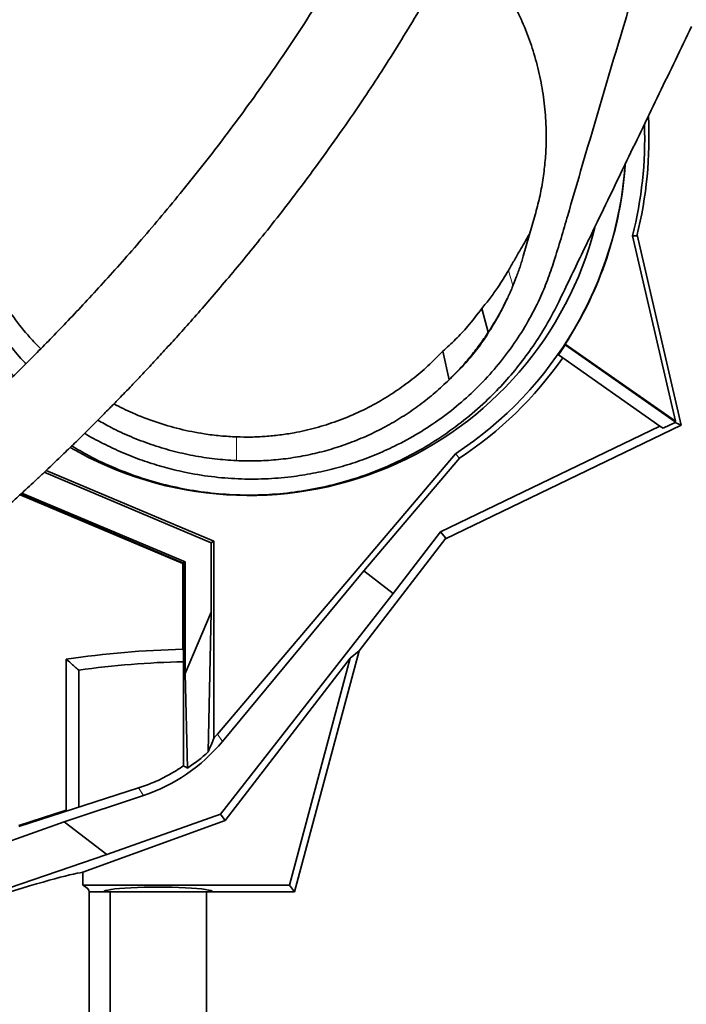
# Model space of a CAD drawing. Header units: millimetres. Extents: x 0 to 14900, y 0 to 10500.
# Tile 9 of 46: x 3639 to 4005, y 5353 to 5895. Entities that reach past the tile are written whole.
import ezdxf

# ---------------------------------------------------------------- set-up
doc = ezdxf.new("R2010")
doc.units = ezdxf.units.MM
doc.header["$LTSCALE"] = 25
doc.layers.add('THICK_LINE', color=7, linetype='Continuous')
doc.styles.add('SLDTEXTSTYLE0', font='TXT', dxfattribs={"width": 0.605})
doc.dimstyles.new('SLDDIMSTYLE0', dxfattribs={"dimtxt": 87.5, "dimasz": 87.5, "dimexe": 0, "dimexo": 0.0625, "dimgap": 21.875, "dimtad": 1, "dimdec": 0, "dimrnd": 1e-09, "dimzin": 12, "dimdsep": 46, "dimtxsty": 'SLDTEXTSTYLE0', "dimsah": 1, "dimcen": 0.09, "dimadec": 0, "dimazin": 3, "dimtfac": 1, "dimtofl": 0, "dimtmove": 0, "dimatfit": 3, "dimfxl": 1, "dimfrac": 2, "dimtolj": 1, "dimtzin": 12, "dimarcsym": 0})

# ---------------------------------------------------------------- blocks, each defined once
blk = doc.blocks.new('_D_2')
at = {"layer": 'THICK_LINE'}
for p, q in [((4471.56, 5779.82), (4471.56, 4099.23)), ((3414.85, 4900.14), (3414.85, 4099.23)), ((4471.56, 4136.73), (3414.85, 4136.73))]:
    blk.add_line(p, q, dxfattribs=at)
for points in [[(3414.85, 4136.73), (3502.35, 4124.23), (3502.35, 4149.23)], [(4471.56, 4136.73), (4384.06, 4149.23), (4384.06, 4124.23)]]:
    blk.add_solid(points, dxfattribs=at)
at = {"layer": 'THICK_LINE', "insert": (3809.52, 4249.52), "char_height": 87.5, "attachment_point": 1, "style": 'SLDTEXTSTYLE0'}
blk.add_mtext('1057', dxfattribs=at)
blk = doc.blocks.new('_D_3')
at = {"layer": 'THICK_LINE'}
for p, q in [((6381.61, 5879.62), (6381.61, 3849.23)), ((3414.85, 4900.14), (3414.85, 3849.23)), ((6381.61, 3886.73), (3414.85, 3886.73))]:
    blk.add_line(p, q, dxfattribs=at)
for points in [[(3414.85, 3886.73), (3502.35, 3874.23), (3502.35, 3899.23)], [(6381.61, 3886.73), (6294.11, 3899.23), (6294.11, 3874.23)]]:
    blk.add_solid(points, dxfattribs=at)
at = {"layer": 'THICK_LINE', "insert": (4764.55, 3999.52), "char_height": 87.5, "attachment_point": 1, "style": 'SLDTEXTSTYLE0'}
blk.add_mtext('2967', dxfattribs=at)
blk = doc.blocks.new('_D_5')
at = {"layer": 'THICK_LINE'}
for p, q in [((3814.85, 8448.48), (6748.77, 8448.48)), ((6711.27, 8448.48), (6711.27, 5049.82)), ((3815.75, 5049.82), (6748.77, 5049.82))]:
    blk.add_line(p, q, dxfattribs=at)
for points in [[(6711.27, 8448.48), (6698.77, 8360.98), (6723.77, 8360.98)], [(6711.27, 5049.82), (6723.77, 5137.32), (6698.77, 5137.32)]]:
    blk.add_solid(points, dxfattribs=at)
at = {"layer": 'THICK_LINE', "insert": (6598.48, 6615.47), "char_height": 87.5, "attachment_point": 1, "rotation": 90, "style": 'SLDTEXTSTYLE0'}
blk.add_mtext('3399', dxfattribs=at)

msp = doc.modelspace()

# ---------------------------------------------------------------- linework, layer by layer
at = {"color": 7, "linetype": 'Continuous', "lineweight": 35}
for p, q in [((3922.2350607, 5787.7469578), (3915.7098051, 5765.0622688)), ((3918.8674005, 5776.8844793), (3919.4221924, 5777.9681773)), ((3918.9940369, 5776.4797184), (3918.8674005, 5776.8844793)), ((3999.3914168, 5674.141718), (3975.8175931, 5776.2511668)), ((3978.2245208, 5776.226509), (3975.8175931, 5776.2511668)), ((4002.4974838, 5672.0201785), (3978.3363317, 5776.6736262)), ((3896.4502462, 5723.1238108), (3892.9322304, 5736.2701059)), ((3896.0747037, 5722.3380507), (3895.450685, 5721.032413)), ((3896.0747037, 5722.3380507), (3896.4502164, 5723.1237381)), ((3938.7346188, 5716.6140652), (3938.8061923, 5716.2440585)), ((3938.7346188, 5716.6140652), (3999.3914168, 5674.141718)), ((3999.2657595, 5673.9098137), (3938.8061923, 5716.2440585)), ((3871.4279725, 5712.6875709), (3874.9675008, 5697.0481685)), ((3935.0309861, 5710.6619546), (3937.3921327, 5709.0086619)), ((3937.3921327, 5709.0086619), (3990.8670144, 5671.5651467)), ((3999.3539752, 5673.5277095), (3992.6700871, 5670.3026216)), ((3999.3914168, 5674.141718), (3999.2657595, 5673.9098137)), ((3999.2657595, 5673.9098137), (3999.3539752, 5673.5277095)), ((4002.4974838, 5672.0201785), (3999.3539752, 5673.5277095)), ((3990.8670144, 5671.5651467), (3870.2386366, 5613.3599353)), ((3872.8267158, 5609.4518625), (4002.4974838, 5672.0201785)), ((3990.8670144, 5671.5651467), (3992.6700871, 5670.3026216)), ((3747.4074906, 5502.0608989), (3878.3964696, 5656.2844663)), ((3878.3964696, 5656.2844663), (3880.5699786, 5653.8242145)), ((3827.9733312, 5591.8980687), (3880.5699786, 5653.8242145)), ((3743.9552988, 5607.2997351), (3652.1593667, 5646.095744)), ((3653.2826936, 5647.1571832), (3745.3703089, 5608.2378994)), ((3729.686137, 5596.7535114), (3639.8954795, 5634.7020246)), ((3638.803556, 5633.7034252), (3728.3412348, 5595.8618292)), ((3728.7952048, 5596.1628154), (3639.1731077, 5634.0400893)), ((3870.2386366, 5613.3599353), (3844.1312178, 5579.4558787)), ((3873.1117725, 5609.8220476), (3870.2386366, 5613.3599353)), ((3743.9552988, 5607.2997351), (3745.3703089, 5608.2378994)), ((3745.3703089, 5608.2378994), (3745.3703089, 5499.7392126)), ((3873.1117725, 5609.8220476), (3825.3899486, 5547.8487278)), ((3743.9552988, 5607.2997351), (3743.9552988, 5569.1556423)), ((3729.686137, 5596.7535114), (3728.7952048, 5596.1628154)), ((3729.686137, 5535.3931227), (3729.686137, 5596.7535114)), ((3728.3412348, 5595.8618292), (3728.7952048, 5596.1628154)), ((3728.3412348, 5595.8618292), (3728.3412348, 5548.7043074)), ((3728.7952048, 5484.5609399), (3728.7952048, 5596.1628154)), ((3750.1276046, 5497.9885218), (3827.9733312, 5591.8980687)), ((3844.1312178, 5579.4558787), (3827.9733312, 5591.8980687)), ((3844.1312178, 5579.4558787), (3749.070191, 5458.0236072)), ((3729.686137, 5535.3931227), (3743.9552988, 5569.1556423)), ((3743.9552988, 5569.1556423), (3742.3554501, 5492.2458445)), ((3728.3412348, 5548.7043074), (3728.7952048, 5548.0317724)), ((3789.8527367, 5415.2220476), (3825.3899486, 5547.8487278)), ((3825.3899486, 5547.8487278), (3820.4858386, 5543.9126251)), ((3664.2408522, 5460.099985), (3664.2408522, 5543.2112424)), ((3751.6421309, 5454.5096485), (3820.4858386, 5543.9126251)), ((3786.9996092, 5418.9403158), (3820.4858386, 5543.9126251)), ((3671.0800674, 5537.2840429), (3671.0800674, 5461.8221223)), ((3730.8865853, 5483.3645777), (3729.686137, 5535.3931227)), ((3638.2290405, 5451.2596128), (3703.9854421, 5472.4021062)), ((3663.1543629, 5453.7687777), (3706.7489119, 5468.2648195)), ((3664.2408522, 5460.099985), (3638.1515637, 5451.7115605)), ((3664.9221533, 5459.8421834), (3664.2408522, 5460.099985)), ((3749.070191, 5458.0236072), (3686.559912, 5435.7456106)), ((3749.070191, 5458.0236072), (3751.6421309, 5454.5096485)), ((3529.4483426, 5406.5316946), (3663.1543629, 5453.7687777)), ((3686.559912, 5435.7456106), (3663.1543629, 5453.7687777)), ((3673.3827157, 5426.0255508), (3751.6421309, 5454.5096485)), ((3686.559912, 5435.7456106), (3521.9620054, 5379.3329778)), ((3673.3827157, 5418.9403158), (3673.3827157, 5426.0255508)), ((3673.3827157, 5418.9403158), (3786.9996092, 5418.9403158)), ((3786.9996092, 5418.9403158), (3789.8527367, 5415.2220476)), ((3676.8527367, 5329.2220476), (3676.8527367, 5415.2220476)), ((3676.8527367, 5415.2220476), (3684.8527367, 5415.2220476)), ((3744.8527367, 5415.2220476), (3684.8527367, 5415.2220476)), ((3688.3527367, 5415.2220476), (3688.3527367, 5320.0220476)), ((3741.3527367, 5320.0220476), (3741.3527367, 5415.2220476)), ((3744.8527367, 5415.2220476), (3789.8527367, 5415.2220476))]:
    msp.add_line(p, q, dxfattribs=at)
at = {"color": 8, "linetype": 'Continuous', "lineweight": 18}
for p, q in [((3910.0410086, 5748.8325932), (3907.5055474, 5757.1229558)), ((3757.8282547, 5652.5115424), (3757.9748513, 5665.5657773)), ((3747.4074906, 5502.0608989), (3750.1276046, 5497.9885218)), ((3706.7489119, 5468.2648195), (3703.9854421, 5472.4021062))]:
    msp.add_line(p, q, dxfattribs=at)
at = {"color": 7, "linetype": 'Continuous', "lineweight": 35}
for centre, radius, start, end in [((3764.8527367, 5829.8220476), 220, 345.899936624, 3.124806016), ((3764.8527367, 5829.8220476), 217.6603084, 345.751879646, 1.962528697), ((3764.8527367, 5829.8220476), 207.3824279, 303.196282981, 355.981787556), ((3764.8527367, 5829.8220476), 207.4872434, 326.933355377, 356.031541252), ((3764.8527367, 5829.8220476), 196.5, 239.949441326, 345.536796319), ((3764.8527367, 5829.8220476), 207.7492823, 325, 326.858607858), ((3764.8527367, 5829.8220476), 210.6317102, 303.32461669, 325), ((3739.8527367, 5037.6220476), 511.2118846, 91.290299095, 98.505661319), ((3739.8527367, 5037.6220476), 504.3726694, 91.256215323, 97.836858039)]:
    msp.add_arc(centre, radius, start, end, dxfattribs=at)
for centre, major_axis, ratio, start_param, end_param in [((3700.2476834, 5525.3317606), (36.9133224, 108.2588514), 0.4472007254, 4.5567841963, 4.6278251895), ((3674.1858575, 5564.3498266), (-53.4008336, 79.948245), 0.9985183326, 3.3868266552, 3.4189992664), ((3676.873469, 5560.3261099), (-2.2710635, 96.865514), 0.9870607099, 3.4355382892, 3.9903515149), ((3672.9157922, 5566.2512854), (77.2897356, -65.8899526), 0.9406880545, 6.0133559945, 6.1649629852), ((3600.2350834, 5675.0641022), (221.9843144, -212.8634859), 0.2309958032, 5.5313350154, 5.5425305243), ((3414.8527367, 5330.3489527), (261.9812746, 95.4697909), 0.032810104, 0.1509777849, 1.1440374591), ((3414.8527367, 5415.2220476), (262, 0), 0.0874886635, 0, 0.1629336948), ((3714.8527367, 5415.2220476), (30, 0), 0.0874886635, 0, 3.1415926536)]:
    msp.add_ellipse(centre, major_axis=major_axis, ratio=ratio, start_param=start_param, end_param=end_param, dxfattribs=at)
for points, knots in [([(3635.2672704, 5699.1692796), (3633.9917224, 5700.5126778), (3629.4652703, 5705.2799057), (3622.497531, 5714.1898952), (3614.5534507, 5725.8980449), (3607.6329576, 5738.2905734), (3601.7823972, 5751.1735337), (3597.041565, 5764.4986451), (3593.4421295, 5778.1731477), (3591.0068245, 5792.2036234), (3589.7927169, 5806.400375), (3589.8125671, 5820.6824566), (3591.0696727, 5834.9214101), (3593.5958573, 5849.1496565), (3597.2201717, 5862.5650153), (3601.7533398, 5875.079123), (3606.4556078, 5885.5919706), (3611.4027866, 5894.7180389), (3616.2611839, 5902.5789423), (3623.1610502, 5913.0971899), (3655.6661231, 5960.3252782), (3686.7480288, 6004.7984005), (3714.1528686, 6044.0102431)], [0, 0, 0, 0, 0.013798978, 0.0489675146, 0.084509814, 0.1200524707, 0.1559747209, 0.1916623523, 0.2275920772, 0.2638931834, 0.3007002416, 0.3369926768, 0.3737902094, 0.4108433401, 0.4484204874, 0.4809200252, 0.513419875, 0.5370414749, 0.5606871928, 0.5843330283, 0.6335074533, 1, 1, 1, 1]), ([(3817.3430489, 5980.8387256), (3820.0077943, 5979.9824769), (3825.3372917, 5978.2699772), (3833.1931227, 5975.1434788), (3840.926797, 5971.6039559), (3848.4938162, 5967.6186309), (3855.8164952, 5963.2372276), (3863.38603, 5958.1302974), (3871.1077646, 5952.2123787), (3878.9134801, 5945.3707299), (3886.2692823, 5938.0028707), (3892.758574, 5930.5733493), (3898.4186354, 5923.2354846), (3903.3231757, 5916.0911585), (3907.8083558, 5908.7089389), (3912.4823914, 5899.9708776), (3917.0825165, 5889.7723468), (3921.3568889, 5877.8524877), (3924.7041039, 5865.4238597), (3927.0446363, 5852.5105034), (3928.3024115, 5839.3705868), (3928.4341861, 5827.3219221), (3927.7591392, 5816.4572908), (3926.5502628, 5806.820055), (3924.774678, 5797.2121998), (3923.0835847, 5790.9094364), (3922.2350607, 5787.7469578)], [0, 0, 0, 0, 0.0334801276, 0.0669603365, 0.1011857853, 0.1354114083, 0.169590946, 0.2037707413, 0.2454002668, 0.2870304, 0.3294428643, 0.3718559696, 0.4072517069, 0.442776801, 0.478145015, 0.5135136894, 0.5650407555, 0.6165689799, 0.6708084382, 0.7254783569, 0.7806890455, 0.836336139, 0.8768959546, 0.917738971, 0.9587246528, 1, 1, 1, 1]), ([(3989.234411, 5960.3097737), (3987.830344, 5953.7248535), (3985.0196375, 5940.5429486), (3977.7722835, 5914.53332), (3964.8636531, 5871.6896013), (3951.7491123, 5827.1589208), (3940.0790171, 5787.1062858), (3934.2656733, 5767.0591886), (3929.129237, 5751.7951855), (3924.4754388, 5740.7121171), (3918.4795861, 5729.0349675), (3910.8835829, 5716.9078794), (3902.1671742, 5705.3338928), (3892.444541, 5694.5180967), (3881.835814, 5684.5813635), (3870.4339874, 5675.5732255), (3858.1400986, 5667.4477045), (3845.9955163, 5660.8343094), (3834.2630333, 5655.5596894), (3823.1829769, 5651.4437147), (3811.7290904, 5648.0382947), (3799.9831907, 5645.3923597), (3787.2243299, 5643.4088347), (3773.4959689, 5642.3071392), (3758.8153266, 5642.3181244), (3743.9979471, 5643.53945), (3730.4172498, 5645.8000709), (3718.1794514, 5648.7681913), (3707.220561, 5652.1704236), (3696.3784184, 5656.2951049), (3685.6862174, 5661.2622176), (3678.3453403, 5665.0544407), (3674.6784576, 5667.3693978), (3674.3708175, 5667.5636156)], [0, 0, 0, 0, 0.0394557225, 0.0789837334, 0.1581741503, 0.3016591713, 0.3509847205, 0.4026386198, 0.4239609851, 0.4452807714, 0.472914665, 0.5005496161, 0.5285646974, 0.5569776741, 0.58461617, 0.612254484, 0.6402851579, 0.6687248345, 0.6908150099, 0.7131155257, 0.7354158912, 0.7580238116, 0.7806315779, 0.8076319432, 0.8348264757, 0.8623238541, 0.8902375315, 0.9112509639, 0.9322643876, 0.9540015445, 0.9757387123, 0.9979645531, 1, 1, 1, 1]), ([(3828.8237204, 5949.6485532), (3826.2296044, 5944.8811824), (3820.0447246, 5933.5148383), (3809.8015803, 5916.2006034), (3798.308926, 5897.682389), (3786.6693583, 5879.9058397), (3774.9849009, 5862.8599832), (3763.3234467, 5846.5574163), (3751.7520802, 5830.9998667), (3740.1601908, 5815.9668616), (3728.6018104, 5801.4814389), (3717.1269747, 5787.5615305), (3705.9723761, 5774.4344741), (3695.1782266, 5762.0865828), (3684.7791108, 5750.5022024), (3674.8843069, 5739.7507339), (3665.5183479, 5729.806129), (3656.6999936, 5720.6411796), (3648.3593134, 5712.1450184), (3640.5099784, 5704.2984135), (3633.1627144, 5697.0817857), (3626.2921481, 5690.443083), (3620.9694438, 5685.3783592), (3617.0432375, 5681.6817397), (3614.3876054, 5679.1969686), (3611.7900767, 5676.7814054), (3609.2509168, 5674.434255), (3606.723089, 5672.1112814), (3604.0014615, 5669.6249897), (3600.8693941, 5666.7828468), (3597.31723, 5663.5854363), (3593.3717305, 5660.0656361), (3589.0708535, 5656.2659015), (3584.2981435, 5652.0952193), (3579.0556934, 5647.5695193), (3573.387125, 5642.7419796), (3567.2964868, 5637.6291564), (3560.8145796, 5632.2813888), (3555.8311394, 5628.2181991), (3553.092329, 5626.0400871), (3552.5735633, 5625.6275248)], [0, 0, 0, 0, 0.03709995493, 0.08845354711, 0.13898671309, 0.18846245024, 0.23665933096, 0.28338288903, 0.3284712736, 0.37179901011, 0.41520338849, 0.45651103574, 0.49569363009, 0.53275539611, 0.56772516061, 0.60065037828, 0.63080275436, 0.65909075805, 0.68557732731, 0.71032417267, 0.7333854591, 0.75480650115, 0.77493910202, 0.78346629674, 0.79182529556, 0.80001783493, 0.80804541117, 0.81590927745, 0.82405980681, 0.83401416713, 0.84592325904, 0.85828877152, 0.87229959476, 0.88801222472, 0.90550033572, 0.92485921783, 0.94581111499, 0.96883008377, 0.99409601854, 1, 1, 1, 1]), ([(3587.9048996, 5589.8860212), (3588.6844497, 5590.514715), (3591.2938187, 5592.6191267), (3595.7029007, 5596.2432917), (3600.9349488, 5600.5874883), (3605.7564168, 5604.6429549), (3610.3978843, 5608.5894723), (3614.8032718, 5612.3759187), (3618.909984, 5615.9422745), (3622.4002384, 5619.0001604), (3625.2723628, 5621.5350348), (3627.5787623, 5623.5826523), (3629.4982334, 5625.2946625), (3631.4070054, 5627.0039531), (3633.6229814, 5628.997337), (3636.3299357, 5631.4463373), (3639.503632, 5634.337506), (3643.1354606, 5637.6726505), (3647.1172186, 5641.3626468), (3651.2401839, 5645.2212921), (3656.5320807, 5650.2216228), (3662.6646568, 5656.094098), (3669.4215531, 5662.6691309), (3675.3491455, 5668.5167521), (3680.4591361, 5673.6153147), (3684.5324767, 5677.7162225), (3687.740863, 5680.9657332), (3690.4769187, 5683.7472619), (3693.3764561, 5686.7172251), (3696.683857, 5690.1303817), (3700.8235513, 5694.4389663), (3705.8779994, 5699.75665), (3711.9229192, 5706.2023261), (3718.6355618, 5713.4681949), (3726.0020059, 5721.5756061), (3733.9505063, 5730.485813), (3742.4535011, 5740.2100435), (3751.4799738, 5750.7591356), (3761.0450176, 5762.2052056), (3771.1811996, 5774.6514474), (3781.8507798, 5788.1299021), (3793.007868, 5802.6724134), (3804.5373727, 5818.2244765), (3816.3733441, 5834.8025584), (3827.5267753, 5851.0867938), (3837.9437601, 5866.9345795), (3847.5837132, 5882.1800752), (3857.2006416, 5898.1023984), (3865.2884217, 5912.0051574), (3870.0269329, 5920.7377449), (3871.697478, 5923.8163872)], [0, 0, 0, 0, 0.00833070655, 0.02788517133, 0.04565043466, 0.06172532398, 0.07619032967, 0.09151347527, 0.1046987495, 0.115811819, 0.1249010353, 0.13200110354, 0.13762866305, 0.14301966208, 0.14991267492, 0.15829408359, 0.16814921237, 0.17924895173, 0.19174445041, 0.20471158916, 0.21704356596, 0.2402361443, 0.26091776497, 0.27913266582, 0.29490096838, 0.30822809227, 0.31698521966, 0.32480171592, 0.33378497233, 0.34414081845, 0.35588110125, 0.3728476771, 0.39211350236, 0.41371757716, 0.43770325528, 0.46411677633, 0.49246606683, 0.52324037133, 0.55647009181, 0.59217249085, 0.6310646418, 0.67249551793, 0.71640923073, 0.76271478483, 0.81128418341, 0.85092727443, 0.89177037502, 0.93370801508, 0.97662899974, 1, 1, 1, 1]), ([(4008.323253, 5891.3890519), (4005.3532874, 5885.233623), (3999.4130838, 5872.9222004), (3987.5740664, 5848.3856262), (3972.4099821, 5816.957162), (3958.1634817, 5787.4308329), (3947.7394132, 5765.8263209), (3941.4742432, 5752.8412519), (3937.3294533, 5744.2512119), (3935.2574599, 5739.9570239)], [0, 0, 0, 0, 0.121782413, 0.2435759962, 0.4871387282, 0.7435600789, 0.8290508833, 0.9145419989, 1, 1, 1, 1]), ([(3907.5055474, 5757.1229558), (3908.5436631, 5758.9255282), (3910.6198945, 5762.5306731), (3914.4082266, 5769.1172468), (3917.1556468, 5773.9028534), (3918.8674005, 5776.8844793)], [0, 0, 0, 0, 0.2737623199, 0.5475246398, 1, 1, 1, 1]), ([(3614.7023671, 5768.4525012), (3616.5729573, 5764.1201126), (3620.3207234, 5755.4400824), (3627.281907, 5743.0522834), (3635.203878, 5731.2836931), (3642.8333369, 5721.5431595), (3648.1735205, 5716.1163087), (3650.2046441, 5714.0522215)], [0, 0, 0, 0, 0.2164296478, 0.4336212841, 0.6507853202, 0.8671771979, 1, 1, 1, 1]), ([(3915.7098051, 5765.0622688), (3915.4230341, 5764.0859218), (3914.8493945, 5762.1328954), (3913.9163464, 5759.223497), (3912.9299308, 5756.3293875), (3911.5379581, 5752.4974355), (3910.0335225, 5748.7056464), (3908.4179613, 5744.9584905), (3906.7931467, 5741.3834507), (3904.6889095, 5737.0725672), (3902.0129188, 5732.0681142), (3899.1604498, 5727.1415069), (3897.1037038, 5723.9398537), (3896.0747037, 5722.3380507)], [0, 0, 0, 0, 0.064840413, 0.1297029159, 0.1946322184, 0.2595839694, 0.3893041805, 0.4542119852, 0.5191646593, 0.6390118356, 0.7590019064, 0.8794274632, 1, 1, 1, 1]), ([(3642.0538974, 5705.8655184), (3641.8013677, 5706.1175659), (3638.7129146, 5709.2001213), (3633.381379, 5715.6451107), (3626.1414123, 5725.1908425), (3619.6768196, 5735.2828417), (3613.8639735, 5745.7703332), (3610.6410508, 5753.0557723), (3609.0266793, 5756.7050704)], [0, 0, 0, 0, 0.0173704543, 0.2124416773, 0.4082364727, 0.6047655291, 0.8020258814, 1, 1, 1, 1]), ([(3892.9322304, 5736.2701059), (3894.4536867, 5738.1429141), (3897.4966377, 5741.8885777), (3902.4578872, 5748.7870501), (3905.6068309, 5753.9873402), (3907.5055474, 5757.1229558)], [0, 0, 0, 0, 0.2841909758, 0.568389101, 1, 1, 1, 1]), ([(3935.2574599, 5739.9570239), (3933.2614591, 5736.0362378), (3929.261596, 5728.1792225), (3922.1496298, 5716.8788404), (3914.2929959, 5706.0255701), (3905.6730121, 5695.7490536), (3895.8463073, 5685.5972314), (3884.6785774, 5675.7634386), (3872.110414, 5666.4128561), (3858.8004349, 5658.1078404), (3844.7981432, 5650.8971629), (3830.1613437, 5644.8754281), (3814.9890854, 5640.063362), (3799.4591282, 5636.5126113), (3783.7364315, 5634.2705543), (3767.9157374, 5633.3783188), (3752.0975046, 5633.790544), (3736.3686083, 5635.4902923), (3720.8704885, 5638.4750598), (3705.6969154, 5642.7464509), (3690.9604066, 5648.2896238), (3678.0736444, 5654.2005083), (3670.4308001, 5658.7446532), (3667.290592, 5660.6117016)], [0, 0, 0, 0, 0.0427001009, 0.0855683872, 0.1285090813, 0.1714028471, 0.214124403, 0.2639149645, 0.3138795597, 0.3638426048, 0.4136310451, 0.463943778, 0.5144389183, 0.5649326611, 0.6152434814, 0.665167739, 0.7152711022, 0.7653745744, 0.8152989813, 0.865123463, 0.9151246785, 0.9651273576, 1, 1, 1, 1]), ([(3896.4503974, 5723.124037), (3898.5665213, 5726.4656039), (3902.3664992, 5732.4661412), (3905.4549947, 5738.8349275), (3906.8235752, 5741.6570772)], [0, 0, 0, 0, 0.5568779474, 1, 1, 1, 1]), ([(3871.4279725, 5712.6875709), (3873.8112787, 5714.852576), (3878.5780361, 5719.182718), (3885.862556, 5726.9889699), (3890.3733011, 5732.9107191), (3892.9322304, 5736.2701059)], [0, 0, 0, 0, 0.302006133, 0.6040306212, 1, 1, 1, 1]), ([(3896.4502572, 5723.1238236), (3894.8638124, 5720.7888356), (3891.6694812, 5716.0873008), (3886.4274586, 5709.4216324), (3880.8901112, 5703.0155308), (3876.9437796, 5699.0393803), (3874.9675008, 5697.0481685)], [0, 0, 0, 0, 0.249114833, 0.5015965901, 0.750405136, 1, 1, 1, 1]), ([(3895.450685, 5721.032413), (3893.6777269, 5718.5084338), (3890.1166641, 5713.4389128), (3883.382298, 5705.3277091), (3878.0571554, 5700.088161), (3874.9675008, 5697.0481685)], [0, 0, 0, 0, 0.2939063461, 0.5903235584, 1, 1, 1, 1]), ([(3757.9748513, 5665.5657773), (3760.606473, 5665.5083872), (3765.869727, 5665.3936068), (3773.7934911, 5665.7693378), (3781.716926, 5666.550799), (3791.0050657, 5667.9948474), (3801.5482495, 5670.3939016), (3813.3080612, 5674.1173698), (3824.8219803, 5678.8637413), (3835.5999031, 5684.408337), (3845.5211389, 5690.5492723), (3854.6564212, 5697.1983072), (3863.3732675, 5704.530512), (3868.743009, 5709.9684887), (3871.4279725, 5712.6875709)], [0, 0, 0, 0, 0.0623492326, 0.1246987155, 0.1878046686, 0.2509106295, 0.3472910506, 0.4436732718, 0.5428340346, 0.6419973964, 0.7305035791, 0.8190110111, 0.9095023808, 1, 1, 1, 1]), ([(3874.9674961, 5697.0481738), (3872.3978598, 5694.6330713), (3867.2575602, 5689.8019009), (3858.9196956, 5683.2102628), (3850.1676964, 5677.1443085), (3841.0004045, 5671.6889582), (3831.4838469, 5666.8640847), (3821.6387643, 5662.6862509), (3811.4858515, 5659.1736412), (3801.0468663, 5656.3476114), (3790.4054987, 5654.2372545), (3779.6190339, 5652.8801381), (3768.7443864, 5652.215938), (3761.4676969, 5652.4129925), (3757.828255, 5652.5115494)], [0, 0, 0, 0, 0.0836377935, 0.1673090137, 0.2508129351, 0.3342269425, 0.4173646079, 0.5000431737, 0.5831571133, 0.6665715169, 0.7501102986, 0.8332482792, 0.9165989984, 1, 1, 1, 1]), ([(3690.4914898, 5683.7661047), (3693.8829646, 5682.0315729), (3701.3482705, 5678.2135258), (3713.4849174, 5673.6135013), (3726.640834, 5669.7412873), (3738.5466835, 5667.3843114), (3749.0095909, 5666.0533239), (3754.986432, 5665.7282928), (3757.9748513, 5665.5657773)], [0, 0, 0, 0, 0.1620569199, 0.3567192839, 0.5513701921, 0.7452833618, 0.8726417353, 1, 1, 1, 1]), ([(3757.8282547, 5652.5115424), (3753.8447347, 5652.7811634), (3745.8805905, 5653.3202095), (3734.0331701, 5655.192819), (3722.3432824, 5657.8376092), (3710.86534, 5661.3071056), (3699.6768897, 5665.5992104), (3689.8742981, 5670.0611082), (3684.006959, 5673.4017785), (3681.6016067, 5674.7713072)], [0, 0, 0, 0, 0.1493380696, 0.2985675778, 0.4477712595, 0.5970318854, 0.7464312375, 0.8960478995, 1, 1, 1, 1]), ([(3671.0800674, 5537.2840429), (3670.3376253, 5537.9306623), (3668.0579101, 5539.9161478), (3665.7781533, 5541.8841593), (3664.2408522, 5543.2112424)], [0, 0, 0, 0, 0.3256731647, 1, 1, 1, 1]), ([(3703.9854421, 5472.4021062), (3706.9025519, 5473.4343023), (3712.7241466, 5475.4942273), (3721.0436354, 5479.5759874), (3726.2150797, 5482.9016887), (3728.7952048, 5484.5609399)], [0, 0, 0, 0, 0.3347792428, 0.6681095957, 1, 1, 1, 1])]:
    msp.add_open_spline(points, degree=3, knots=knots, dxfattribs=at)
at = {"layer": 'THICK_LINE'}
for centre, radius, start, end in [((3764.8527367, 5829.8220476), 706.7025025, 261.8401445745, 51.8399439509), ((4905.4956661, 5929.6153731), 1476.11, 212.7870809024, 0.0010482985)]:
    msp.add_arc(centre, radius, start, end, dxfattribs=at)

# ---------------------------------------------------------------- dimensions: what is measured, and where the dimension line sits
dim = msp.add_linear_dim(base=(6711.2738318, 5049.8220476), p1=(3764.8527367, 8448.4771606), p2=(3765.7453307, 5049.8220476), angle=90, dimstyle='SLDDIMSTYLE0', dxfattribs=at)
dim.commit()
dim.dimension.update_dxf_attribs({"geometry": '_D_5', "text_midpoint": (6711.2738318, 6749.1496041), "dimtype": 160})
for base, p1, picture, middle in [((3414.8527367, 3886.7260037), (6381.6056661, 5929.6153731), '_D_3', (4898.2292014, 3886.7260037)), ((3414.8527367, 4136.7260037), (4471.5552393, 5829.8220476), '_D_2', (3943.203988, 4136.7260037))]:
    dim = msp.add_linear_dim(base=base, p1=p1, p2=(3414.8527367, 4950.1355848), dimstyle='SLDDIMSTYLE0', dxfattribs=at)
    dim.commit()
    dim.dimension.update_dxf_attribs({"geometry": picture, "text_midpoint": middle, "dimtype": 160})

doc.saveas('drawing.dxf')
